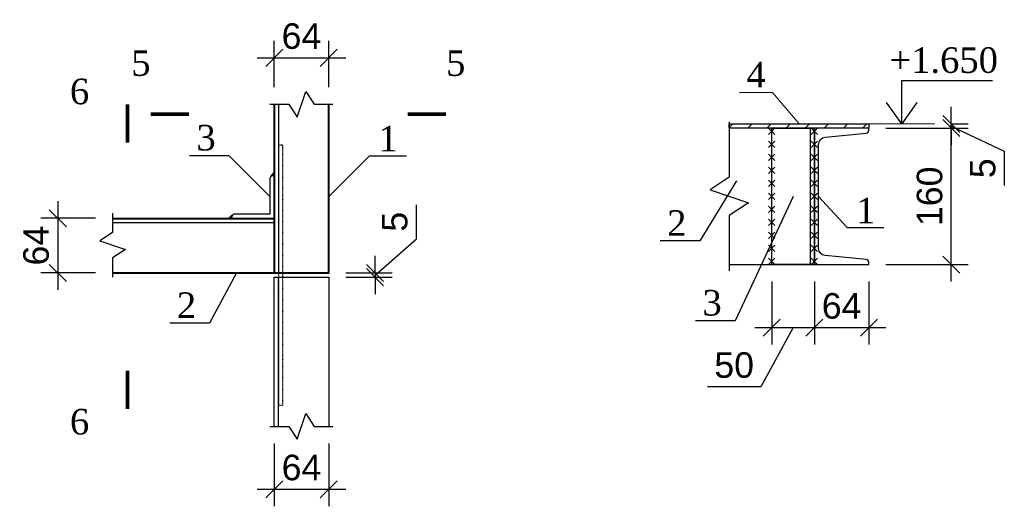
# Model space of a CAD drawing. Header units: millimetres. Extents: x 2063114 to 14983986, y -126020516 to 213791.
# Tile 135 of 256: x 2339789 to 2351351, y -1556513 to -1550805. Entities that reach past the tile are written whole.
import ezdxf
from ezdxf.enums import TextEntityAlignment as Align

# ---------------------------------------------------------------- set-up
doc = ezdxf.new("R2010")
doc.units = ezdxf.units.MM
doc.linetypes.add('ACAD_ISO03W100', pattern=[30, 12, -18])
doc.layers.get('Defpoints').update_dxf_attribs({"color": 6, "lineweight": 35})
doc.layers.add('.', color=7, linetype='Continuous', lineweight=15)
doc.layers.add('Фундаменты', color=252, linetype='Continuous', lineweight=25)
doc.styles.add('GENERATED_STYLE_5', font='times.ttf')
doc.styles.get("Standard").update_dxf_attribs({"font": 'arial.ttf'})
doc.styles.add('stile1', font='ARIALN.TTF')
doc.styles.add('TIMES', font='times.ttf')
doc.styles.add('Times New Roman', font='times.ttf')
doc.dimstyles.new('10', dxfattribs={"dimtxt": 300, "dimasz": 200, "dimexe": 200, "dimexo": 200, "dimgap": 100, "dimtad": 1, "dimlfac": 0.1, "dimtxsty": 'Standard', "dimblk": 'OBLIQUE', "dimcen": 200, "dimdle": 200, "dimclrd": 256, "dimclre": 256, "dimclrt": 256, "dimadec": 0, "dimazin": 0, "dimtfac": 1, "dimtmove": 0, "dimatfit": 3, "dimldrblk": 'OBLIQUE', "dimfxl": 1, "dimlwd": -1, "dimlwe": -1, "dimarcsym": 0})
doc.dimstyles.new('50', dxfattribs={"dimtxt": 250, "dimasz": 250, "dimexe": 125, "dimexo": 125, "dimgap": 50, "dimtad": 1, "dimdec": 0, "dimlfac": 0.5, "dimtxsty": 'GENERATED_STYLE_5', "dimblk": 'OBLIQUE', "dimcen": 250, "dimdle": 125, "dimadec": 0, "dimazin": 0, "dimtfac": 1, "dimtdec": 0, "dimtmove": 0, "dimatfit": 3, "dimldrblk": 'OPEN90', "dimfxl": 1, "dimarcsym": 0})

# ---------------------------------------------------------------- blocks, each defined once
blk = doc.blocks.new('_Oblique')
at = {"color": 0, "linetype": 'ByBlock', "lineweight": -2}
blk.add_line((-0.5, -0.5), (0.5, 0.5), dxfattribs=at)
blk = doc.blocks.new('*D1055')
at = {"transparency": 16777216}
for p, q in [((2342778, -1551597), (2342778, -1551052)), ((2343418, -1551597), (2343418, -1551052)), ((2342578, -1551252), (2343618, -1551252))]:
    blk.add_line(p, q, dxfattribs=at)
at = {"layer": 'Defpoints', "color": 0, "lineweight": 30, "transparency": 16777216}
for p in [(2343418, -1551252), (2342778, -1551797), (2343418, -1551797)]:
    blk.add_point(p, dxfattribs=at)
at = {"transparency": 16777216, "xscale": 200, "yscale": 200, "zscale": 200, "rotation": 180}
blk.add_blockref('_Oblique', (2342778, -1551252), dxfattribs=at)
at = {"transparency": 16777216, "xscale": 200, "yscale": 200, "zscale": 200}
blk.add_blockref('_Oblique', (2343418, -1551252), dxfattribs=at)
at = {"transparency": 16777216, "insert": (2343098, -1550999), "char_height": 300, "attachment_point": 5}
blk.add_mtext('64', dxfattribs=at)
blk = doc.blocks.new('*D1056')
at = {"transparency": 16777216}
for p, q in [((2342778, -1555775), (2342778, -1556513)), ((2343418, -1555775), (2343418, -1556513)), ((2342578, -1556313), (2343618, -1556313))]:
    blk.add_line(p, q, dxfattribs=at)
at = {"layer": 'Defpoints', "color": 0, "lineweight": 30, "transparency": 16777216}
for p in [(2342778, -1555575), (2343418, -1555575), (2343418, -1556313)]:
    blk.add_point(p, dxfattribs=at)
at = {"transparency": 16777216, "xscale": 200, "yscale": 200, "zscale": 200, "rotation": 180}
blk.add_blockref('_Oblique', (2342778, -1556313), dxfattribs=at)
at = {"transparency": 16777216, "xscale": 200, "yscale": 200, "zscale": 200}
blk.add_blockref('_Oblique', (2343418, -1556313), dxfattribs=at)
at = {"transparency": 16777216, "insert": (2343098, -1556060), "char_height": 300, "attachment_point": 5}
blk.add_mtext('64', dxfattribs=at)
blk = doc.blocks.new('*D1057')
at = {"transparency": 16777216}
for p, q in [((2340237, -1552935), (2340237, -1553975)), ((2340681, -1553135), (2340037, -1553135)), ((2340681, -1553775), (2340037, -1553775))]:
    blk.add_line(p, q, dxfattribs=at)
at = {"layer": 'Defpoints', "color": 0, "lineweight": 30, "transparency": 16777216}
for p in [(2340881, -1553135), (2340237, -1553775), (2340881, -1553775)]:
    blk.add_point(p, dxfattribs=at)
at = {"transparency": 16777216, "xscale": 200, "yscale": 200, "zscale": 200}
for p, rotation in [((2340237, -1553135), 90), ((2340237, -1553775), 270)]:
    blk.add_blockref('_Oblique', p, dxfattribs=dict(at, rotation=rotation))
at = {"transparency": 16777216, "insert": (2339983, -1553455), "char_height": 300, "attachment_point": 5, "rotation": 90}
blk.add_mtext('64', dxfattribs=at)
blk = doc.blocks.new('*D1058')
at = {"transparency": 16777216}
for p, q in [((2344447, -1553374), (2344447, -1552975)), ((2343963, -1553800), (2344447, -1553374)), ((2343963, -1553775), (2343963, -1553575)), ((2343618, -1553775), (2344163, -1553775)), ((2343618, -1553825), (2344163, -1553825)), ((2343963, -1553775), (2343963, -1553825)), ((2343963, -1553775), (2343963, -1553825)), ((2343963, -1553825), (2343963, -1554025))]:
    blk.add_line(p, q, dxfattribs=at)
at = {"layer": 'Defpoints', "color": 0, "lineweight": 30, "transparency": 16777216}
for p in [(2343418, -1553775), (2343418, -1553825), (2343963, -1553825)]:
    blk.add_point(p, dxfattribs=at)
at = {"transparency": 16777216, "xscale": 200, "yscale": 200, "zscale": 200}
for p, rotation in [((2343963, -1553775), 270), ((2343963, -1553825), 90)]:
    blk.add_blockref('_Oblique', p, dxfattribs=dict(at, rotation=rotation))
at = {"transparency": 16777216, "insert": (2344194, -1553175), "char_height": 300, "attachment_point": 5, "rotation": 90}
blk.add_mtext('5', dxfattribs=at)
blk = doc.blocks.new('*U106')
at = {"color": 0, "linetype": 'ByBlock', "lineweight": -2, "ltscale": 100}
blk.add_lwpolyline([(0, 0), (64, 0), (64, 2.3, 0.385314), (60.8, 5.8), (12.7, 10.6, -0.385314), (5, 19), (5, 141, -0.385314), (12.7, 149.4), (60.8, 154.2, 0.385314), (64, 157.7), (64, 160), (0, 160)], format="xyb", close=True, dxfattribs=at)
blk = doc.blocks.new('*D1059')
at = {"transparency": 16777216}
for p, q in [((2348621, -1553877), (2348621, -1554617)), ((2349121, -1553877), (2349121, -1554617)), ((2348421, -1554417), (2349321, -1554417)), ((2348871, -1554417), (2348494, -1555111)), ((2348494, -1555111), (2347865, -1555111))]:
    blk.add_line(p, q, dxfattribs=at)
at = {"layer": 'Defpoints', "color": 0, "lineweight": 30, "transparency": 16777216}
for p in [(2348621, -1553677), (2349121, -1553677), (2349121, -1554417)]:
    blk.add_point(p, dxfattribs=at)
at = {"transparency": 16777216, "xscale": 200, "yscale": 200, "zscale": 200, "rotation": 180}
blk.add_blockref('_Oblique', (2348621, -1554417), dxfattribs=at)
at = {"transparency": 16777216, "xscale": 200, "yscale": 200, "zscale": 200}
blk.add_blockref('_Oblique', (2349121, -1554417), dxfattribs=at)
at = {"transparency": 16777216, "insert": (2348179, -1554858), "char_height": 300, "attachment_point": 5}
blk.add_mtext('50', dxfattribs=at)
blk = doc.blocks.new('*D1060')
at = {"transparency": 16777216}
for p, q in [((2349121, -1553877), (2349121, -1554617)), ((2349761, -1553877), (2349761, -1554617)), ((2348921, -1554417), (2349961, -1554417))]:
    blk.add_line(p, q, dxfattribs=at)
at = {"layer": 'Defpoints', "color": 0, "lineweight": 30, "transparency": 16777216}
for p in [(2349121, -1553677), (2349761, -1553677), (2349761, -1554417)]:
    blk.add_point(p, dxfattribs=at)
at = {"transparency": 16777216, "xscale": 200, "yscale": 200, "zscale": 200, "rotation": 180}
blk.add_blockref('_Oblique', (2349121, -1554417), dxfattribs=at)
at = {"transparency": 16777216, "xscale": 200, "yscale": 200, "zscale": 200}
blk.add_blockref('_Oblique', (2349761, -1554417), dxfattribs=at)
at = {"transparency": 16777216, "insert": (2349441, -1554164), "char_height": 300, "attachment_point": 5}
blk.add_mtext('64', dxfattribs=at)
blk = doc.blocks.new('*D1061')
at = {"transparency": 16777216}
for p, q in [((2350728, -1553877), (2350728, -1551877)), ((2349961, -1552077), (2350928, -1552077)), ((2349961, -1553677), (2350928, -1553677))]:
    blk.add_line(p, q, dxfattribs=at)
at = {"layer": 'Defpoints', "color": 0, "lineweight": 30, "transparency": 16777216}
for p in [(2349761, -1552077), (2350728, -1552077), (2349761, -1553677)]:
    blk.add_point(p, dxfattribs=at)
at = {"transparency": 16777216, "xscale": 200, "yscale": 200, "zscale": 200}
for p, rotation in [((2350728, -1552077), 90), ((2350728, -1553677), 270)]:
    blk.add_blockref('_Oblique', p, dxfattribs=dict(at, rotation=rotation))
at = {"transparency": 16777216, "insert": (2350475, -1552877), "char_height": 300, "attachment_point": 5, "rotation": 90}
blk.add_mtext('160', dxfattribs=at)
blk = doc.blocks.new('*D1062')
at = {"transparency": 16777216}
for p, q in [((2350728, -1552027), (2350728, -1551827)), ((2349961, -1552077), (2350928, -1552077)), ((2350728, -1552077), (2350728, -1552027)), ((2350728, -1552077), (2350728, -1552027)), ((2350728, -1552052), (2351351, -1552349)), ((2350728, -1552077), (2350728, -1552277)), ((2350732, -1552027), (2350928, -1552027)), ((2351351, -1552349), (2351351, -1552748))]:
    blk.add_line(p, q, dxfattribs=at)
at = {"layer": 'Defpoints', "color": 0, "lineweight": 30, "transparency": 16777216}
for p in [(2349761, -1552077), (2350532, -1552027), (2350728, -1552027)]:
    blk.add_point(p, dxfattribs=at)
at = {"transparency": 16777216, "xscale": 200, "yscale": 200, "zscale": 200}
for p, rotation in [((2350728, -1552027), 270), ((2350728, -1552077), 90)]:
    blk.add_blockref('_Oblique', p, dxfattribs=dict(at, rotation=rotation))
at = {"transparency": 16777216, "insert": (2351099, -1552548), "char_height": 300, "attachment_point": 5, "rotation": 90}
blk.add_mtext('5', dxfattribs=at)

msp = doc.modelspace()

# ---------------------------------------------------------------- hatches: boundary and pattern name
at = {"layer": '.'}
h = msp.add_hatch(color=256, dxfattribs=at)
h.dxf.hatch_style = 1
h.paths.add_polyline_path([(2342777.97018, -1552598.53566), (2342756.22667, -1552620.151), (2342738.95361, -1552646.2368, -0.239885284), (2342777.97018, -1552635.2533)])
h = msp.add_hatch(color=256, dxfattribs=at)
h.dxf.hatch_style = 1
h.paths.add_polyline_path([(2342279.57337, -1553111.90535, -0.1236050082), (2342288.95355, -1553096.2368), (2342262.86775, -1553113.50985), (2342241.25241, -1553135.25336), (2342277.97005, -1553135.25336, -0.1332954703)])
at = {"layer": 'Фундаменты'}
h = msp.add_hatch(dxfattribs=at)
h.set_pattern_fill('ANSI31', scale=50)
h.set_pattern_definition([(45, (2557121.04, -1808697.37), (-112.2532, 112.2532), [])])
h.paths.add_polyline_path([(2349760.95237, -1552027.36196), (2348120.95232, -1552027.36196), (2348120.95232, -1552077.36196), (2349760.95237, -1552077.36196)])

# ---------------------------------------------------------------- linework, layer by layer
for p, q in [((2348658.45235, -1552077.36196), (2348583.45235, -1552152.36197)), ((2348658.45235, -1552152.36196), (2348583.45235, -1552077.36197)), ((2349158.45237, -1552077.36196), (2349083.45237, -1552152.36196)), ((2349158.45237, -1552152.36196), (2349083.45237, -1552077.36196)), ((2348658.45235, -1552229.86196), (2348583.45235, -1552304.86197)), ((2348658.45235, -1552304.86196), (2348583.45235, -1552229.86197)), ((2349158.45237, -1552229.86196), (2349083.45237, -1552304.86196)), ((2349158.45237, -1552304.86196), (2349083.45237, -1552229.86196)), ((2348658.45235, -1552382.36196), (2348583.45235, -1552457.36197)), ((2348658.45235, -1552457.36196), (2348583.45235, -1552382.36197)), ((2349158.45237, -1552382.36196), (2349083.45237, -1552457.36196)), ((2349158.45237, -1552457.36196), (2349083.45237, -1552382.36196)), ((2348658.45235, -1552534.86196), (2348583.45235, -1552609.86197)), ((2348658.45235, -1552609.86196), (2348583.45235, -1552534.86197)), ((2349158.45237, -1552534.86196), (2349083.45237, -1552609.86196)), ((2349158.45237, -1552609.86196), (2349083.45237, -1552534.86196)), ((2348658.45236, -1552687.36196), (2348583.45236, -1552762.36197)), ((2348658.45236, -1552762.36196), (2348583.45236, -1552687.36197)), ((2349158.45237, -1552687.36196), (2349083.45237, -1552762.36196)), ((2349158.45237, -1552762.36196), (2349083.45237, -1552687.36196)), ((2348658.45236, -1552839.86196), (2348583.45236, -1552914.86197)), ((2348658.45236, -1552914.86196), (2348583.45236, -1552839.86197)), ((2349158.45237, -1552839.86196), (2349083.45237, -1552914.86196)), ((2349158.45237, -1552914.86196), (2349083.45237, -1552839.86196)), ((2348658.45236, -1552992.36196), (2348583.45236, -1553067.36197)), ((2348658.45236, -1553067.36196), (2348583.45236, -1552992.36197)), ((2349158.45237, -1552992.36196), (2349083.45237, -1553067.36196)), ((2349158.45237, -1553067.36196), (2349083.45237, -1552992.36196)), ((2340880.86806, -1553185.25342), (2342777.97006, -1553185.2533)), ((2348658.45236, -1553144.86196), (2348583.45236, -1553219.86197)), ((2348658.45236, -1553219.86196), (2348583.45236, -1553144.86197)), ((2349158.45237, -1553144.86196), (2349083.45237, -1553219.86196)), ((2349158.45237, -1553219.86196), (2349083.45237, -1553144.86196)), ((2348658.45237, -1553297.36196), (2348583.45237, -1553372.36197)), ((2348658.45237, -1553372.36196), (2348583.45237, -1553297.36197)), ((2349158.45237, -1553297.36196), (2349083.45237, -1553372.36196)), ((2349158.45237, -1553372.36196), (2349083.45237, -1553297.36196)), ((2348658.45237, -1553449.86196), (2348583.45237, -1553524.86197)), ((2348658.45237, -1553524.86196), (2348583.45237, -1553449.86197)), ((2349158.45237, -1553449.86196), (2349083.45237, -1553524.86196)), ((2349158.45237, -1553524.86196), (2349083.45237, -1553449.86196)), ((2348658.45237, -1553602.36196), (2348583.45237, -1553677.36197)), ((2348658.45237, -1553677.36196), (2348583.45237, -1553602.36197)), ((2349158.45237, -1553602.36196), (2349083.45237, -1553677.36196)), ((2349158.45237, -1553677.36196), (2349083.45237, -1553602.36196))]:
    msp.add_line(p, q)
at = {"color": 0, "linetype": 'ByBlock', "lineweight": 15, "ltscale": 2}
msp.add_line((2349760.95237, -1552027.36196), (2350532.1776, -1552027.36196), dxfattribs=at)
at = {"lineweight": 40}
for p, q in [((2340880.86806, -1553135.25342), (2342777.97005, -1553135.2533)), ((2340880.86806, -1553775.25348), (2342777.97005, -1553775.25336))]:
    msp.add_line(p, q, dxfattribs=at)
for points in [[(2341775.7299, -1551913.56079, 45, 45, 0), (2341325.7299, -1551913.56079, 45, 45, 0), (2341475.7299, -1551913.56079, 0, 60, 0), (2341475.7299, -1551613.56079, 0, 0, 0), (2341475.7299, -1551163.56079, 0, 0, 0)], [(2344346.44869, -1551913.56079, 45, 45, 0), (2344796.44869, -1551913.56079, 45, 45, 0), (2344646.44869, -1551913.56079, 0, 60, 0), (2344646.44869, -1551613.56079, 0, 0, 0), (2344646.44869, -1551163.56079, 0, 0, 0)], [(2341055.86117, -1552246.5238, 45, 45, 0), (2341055.86117, -1551796.5238, 45, 45, 0), (2341055.86117, -1551946.5238, 0, 60, 0), (2340755.86117, -1551946.5238, 0, 0, 0), (2340305.86117, -1551946.5238, 0, 0, 0)], [(2341055.86117, -1554920.54838, 45, 45, 0), (2341055.86117, -1555370.54838, 45, 45, 0), (2341055.86117, -1555220.54838, 0, 60, 0), (2340755.86117, -1555220.54838, 0, 0, 0), (2340305.86117, -1555220.54838, 0, 0, 0)]]:
    msp.add_lwpolyline(points, format="xyseb")
for points in [[(2342727.97024, -1551796.66686), (2342947.97015, -1551796.66686), (2343047.97015, -1551946.66686), (2343147.97015, -1551646.66686), (2343247.97015, -1551796.66686), (2343467.97005, -1551796.66686)], [(2342827.89579, -1551796.66686), (2342827.87407, -1553775.25336)], [(2348120.95232, -1552002.36196), (2348120.95232, -1552652.36196), (2347895.95232, -1552802.36196), (2348345.95232, -1552952.36196), (2348120.95232, -1553102.36196), (2348120.95232, -1553752.36196)], [(2348120.95232, -1553677.36196), (2349120.95237, -1553677.36196), (2349120.95237, -1552077.36196), (2348120.95232, -1552077.36196)], [(2342727.97005, -1552879.0033), (2342249.18436, -1552400.21761), (2341782.07421, -1552400.21761)], [(2343417.97005, -1552879.0033), (2343896.75574, -1552400.21761), (2344329.72337, -1552400.21761)], [(2348206.02661, -1552696.88519), (2347776.889, -1553399.61713), (2347309.77885, -1553399.61713)], [(2348870.95237, -1552877.36196), (2348191.31197, -1554336.77729), (2347724.20182, -1554336.77729)], [(2349170.95237, -1552877.36196), (2349505.51768, -1553243.8312), (2349938.48531, -1553243.8312)], [(2340880.86806, -1553075.25342), (2340880.86806, -1553300.25345), (2340730.86806, -1553400.25345), (2341030.86806, -1553500.25345), (2340880.86806, -1553600.25345), (2340880.86806, -1553825.25348)], [(2342333.64549, -1553775.25338), (2342019.54068, -1554362.95251), (2341552.43053, -1554362.95251)], [(2342827.93237, -1555575.25402), (2342827.87407, -1553825.25336)], [(2342727.97019, -1555575.25402), (2342947.97012, -1555575.25402), (2343047.97012, -1555725.25402), (2343147.97012, -1555425.25402), (2343247.97012, -1555575.25402), (2343467.97005, -1555575.25402)]]:
    msp.add_lwpolyline(points)
at = {"color": 7, "linetype": 'ByBlock', "lineweight": 18}
msp.add_lwpolyline([(2348240.44504, -1551659.48928), (2348629.68346, -1551659.48928), (2348940.95235, -1552027.36196)], dxfattribs=at)
at = {"lineweight": 40}
msp.add_lwpolyline([(2342777.97024, -1551796.66686), (2342777.97005, -1553775.25336), (2343417.97005, -1553775.25341), (2343417.97005, -1551796.66686)], dxfattribs=at)
msp.add_lwpolyline([(2349760.95237, -1552077.36196), (2348120.95232, -1552077.36196), (2348120.95232, -1552027.36196), (2349760.95237, -1552027.36196)], close=True)
at = {"lineweight": 30}
msp.add_lwpolyline([(2349120.95237, -1552077.36196), (2349120.95237, -1553677.36196), (2348620.95237, -1553677.36196), (2348620.95237, -1552077.36196)], close=True, dxfattribs=at)
for points in [[(2349070.95237, -1552077.36196), (2349070.95237, -1553677.36196)], [(2342777.97019, -1555575.25402), (2342777.97041, -1553825.25336), (2343417.97005, -1553825.25341), (2343417.97005, -1555575.25402)]]:
    msp.add_lwpolyline(points, dxfattribs=at)
at = {"linetype": 'ACAD_ISO03W100', "lineweight": 30, "ltscale": 0.1}
msp.add_lwpolyline([(2342827.87407, -1555325.25402), (2342877.77808, -1555325.25402), (2342877.77808, -1552275.25402), (2342827.87407, -1552275.25402)], close=True, dxfattribs=at)
at = {"lineweight": 30}
msp.add_lwpolyline([(2342777.97005, -1552635.2533), (2342765.47005, -1552635.2533, 0.4142135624), (2342727.97005, -1552672.7533), (2342727.97005, -1553085.2533), (2342315.47005, -1553085.2533, 0.4142135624), (2342277.97005, -1553122.7533), (2342277.97005, -1553135.2533), (2342777.97005, -1553135.2533)], format="xyb", close=True, dxfattribs=at)
for points in [[(2342777.97005, -1552635.2533, 0.239885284), (2342738.95348, -1552646.2368), (2342756.22654, -1552620.151), (2342777.97005, -1552598.53566)], [(2342277.97005, -1553135.25336, -0.239885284), (2342288.95355, -1553096.2368), (2342262.86775, -1553113.50985), (2342241.25241, -1553135.25336)]]:
    msp.add_lwpolyline(points, format="xyb", close=True)

# ---------------------------------------------------------------- block references
at = {"lineweight": 30, "xscale": 10, "yscale": 10, "zscale": 10}
msp.add_blockref('*U106', (2349120.95237, -1553677.36196), dxfattribs=at)

# ---------------------------------------------------------------- texts
at = {"style": 'Times New Roman'}
for s, p in [('5', (2341325.7299, -1551463.56079)), ('6', (2340605.86117, -1551796.5238))]:
    msp.add_text(s, height=300, dxfattribs=at).set_placement(p, align=Align.RIGHT)
msp.add_text('5', height=300, dxfattribs=at).set_placement((2344796.44869, -1551463.56079))
msp.add_text('6', height=300, dxfattribs=at).set_placement((2340605.86117, -1555370.54838), align=Align.TOP_RIGHT)
at = {"layer": 'Фундаменты', "color": 7, "linetype": 'Continuous', "lineweight": 30, "char_height": 300, "attachment_point": 5, "style": 'TIMES'}
for s, insert, width in [('+1.650', (2350639.42302, -1551282.21831), 934.2037298), ('1', (2344115.10407, -1552200.21762), 44.1762719), ('1', (2349723.86601, -1553043.83121), 44.1762719)]:
    msp.add_mtext(s, dxfattribs=dict(at, insert=insert, width=width))
for s, insert in [('4', (2348436.41703, -1551450.0729)), ('3', (2341978.04621, -1552190.80122)), ('2', (2347505.75085, -1553190.20074)), ('3', (2347920.17381, -1554127.36091)), ('2', (2341748.40253, -1554153.53613))]:
    msp.add_mtext(s, dxfattribs=dict(at, insert=insert))

# ---------------------------------------------------------------- dimensions: what is measured, and where the dimension line sits
for base, p1, p2, picture, middle in [((2343417.97005, -1551252.36831), (2342777.97024, -1551796.66686), (2343417.97005, -1551796.66686), '*D1055', (2343097.97015, -1550999.19642)), ((2343417.97005, -1556313.10762), (2342777.97019, -1555575.25402), (2343417.97005, -1555575.25402), '*D1056', (2343097.97012, -1556059.93572))]:
    dim = msp.add_linear_dim(base=base, p1=p1, p2=p2, dimstyle='10')
    dim.commit()
    dim.dimension.update_dxf_attribs({"geometry": picture, "text_midpoint": middle})
for base, p1, p2, picture, middle in [((2350728.13057, -1552027.36196), (2349760.95237, -1552077.36196), (2350532.1776, -1552027.36196), '*D1062', (2351351.38695, -1552448.70067)), ((2343963.42033, -1553825.25341), (2343417.97005, -1553775.25341), (2343417.97005, -1553825.25341), '*D1058', (2344446.83611, -1553274.37353))]:
    dim = msp.add_linear_dim(base=base, p1=p1, p2=p2, angle=90, dimstyle='10', override={"dimtmove": 1})
    dim.commit()
    dim.dimension.update_dxf_attribs({"geometry": picture, "text_midpoint": middle, "dimtype": 160})
for base, p1, p2, picture, middle in [((2350728.13057, -1552077.36196), (2349760.95237, -1553677.36196), (2349760.95237, -1552077.36196), '*D1061', (2350474.95867, -1552877.36196)), ((2340236.61001, -1553775.25348), (2340880.86806, -1553135.25342), (2340880.8681, -1553775.25348), '*D1057', (2339983.43811, -1553455.25345))]:
    dim = msp.add_linear_dim(base=base, p1=p1, p2=p2, angle=90, dimstyle='10')
    dim.commit()
    dim.dimension.update_dxf_attribs({"geometry": picture, "text_midpoint": middle})
dim = msp.add_linear_dim(base=(2349120.95237, -1554417.47965), p1=(2348620.95235, -1553677.36196), p2=(2349120.95237, -1553677.36196), dimstyle='10', override={"dimtmove": 1})
dim.commit()
dim.dimension.update_dxf_attribs({"geometry": '*D1059', "text_midpoint": (2348393.74861, -1555110.99985), "dimtype": 160})
dim = msp.add_linear_dim(base=(2349760.95237, -1554417.47965), p1=(2349120.95237, -1553677.36196), p2=(2349760.95237, -1553677.36196), dimstyle='10', override={"dimtmove": 1})
dim.commit()
dim.dimension.update_dxf_attribs({"geometry": '*D1060', "text_midpoint": (2349440.95237, -1554164.30775)})

# ---------------------------------------------------------------- leaders
at = {"color": 0, "linetype": 'ByBlock', "lineweight": 15, "ltscale": 2}
msp.add_leader([(2350146.56498, -1552027.36196), (2350146.56498, -1551519.08235), (2351211.43623, -1551519.08235)], dimstyle='50', override={"dimasz": 250, "dimgap": 125, "dimtad": 0, "dimtxsty": 'stile1', "dimldrblk": 'Open90'}, dxfattribs=at)

doc.saveas('drawing.dxf')
